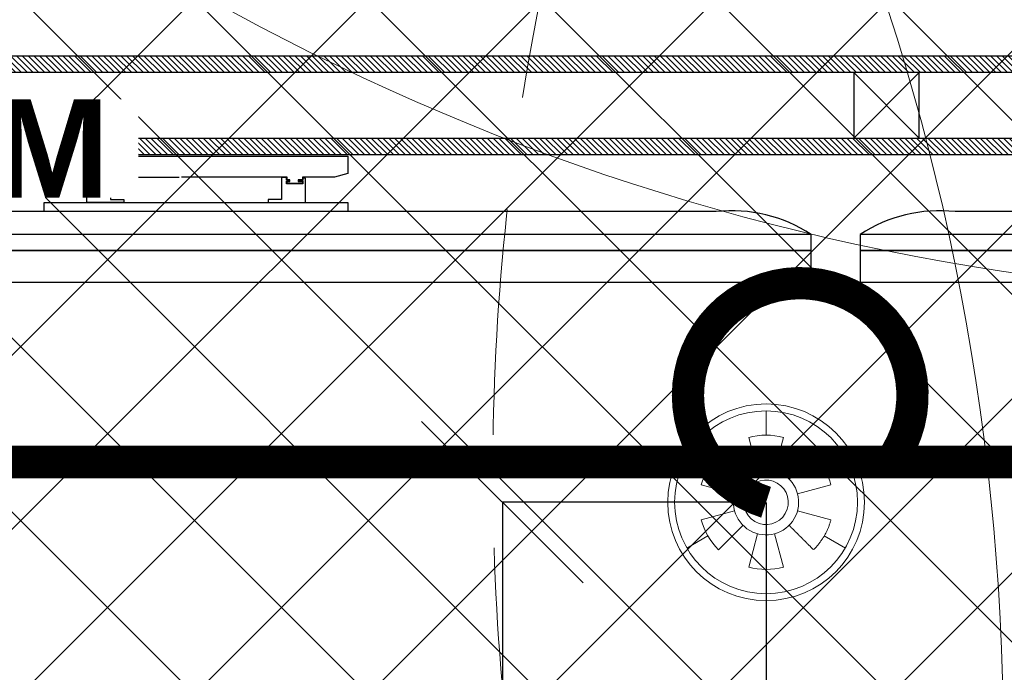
# Model space of a CAD drawing. Header units: millimetres. Extents: x -115221 to 194496, y -122556 to 375476.
# Tile 22 of 169: x 102460 to 103222, y -106546 to -106040. Entities that reach past the tile are written whole.
import ezdxf
from ezdxf import colors
from ezdxf.entities.mleader import LeaderData, LeaderLine
from ezdxf.math import Vec2, Vec3

# ---------------------------------------------------------------- set-up
doc = ezdxf.new("R2010")
doc.units = ezdxf.units.MM
doc.header["$PDMODE"] = 3
doc.header["$PDSIZE"] = -100
doc.linetypes.add('DASHED', pattern=[0.75, 0.5, -0.25])
doc.linetypes.add('DASHED2', pattern=[0.375, 0.25, -0.125])
for name, color, linetype, lineweight in [('Ceiling', 6, 'Continuous', 13), ('FA-PENDANT SPRINKLER', 210, 'Continuous', 0), ('FA-PENDANT SPRINKLER COVERAGR AREA', 6, 'Continuous', 0), ('FA-SPRINKLER TEXT', 7, 'Continuous', 0), ('FA-UPRIGHT SPRINKLER', 1, 'Continuous', 0), ('FA-UPRIGHT SPRINKLER COVERAGE AREA', 1, 'Continuous', 0), ('PENDENT SPRINKLER', 6, 'Continuous', 0), ('SPRINKLER DIM', 5, 'Continuous', 0), ('SPRINKLER FLEXIBLE PIPE', 5, 'Continuous', 0), ('SPRINKLER PIPE', 1, 'Continuous', 0)]:
    doc.layers.add(name, color=color, linetype=linetype, lineweight=lineweight)
for name, color, linetype in [('FUR R0', 8, 'Continuous'), ('WWDS CEILING', 8, 'Continuous'), ('WWDS FURNITURE LAYOUT', 8, 'Continuous')]:
    doc.layers.add(name, color=color, linetype=linetype)
doc.styles.get("Standard").update_dxf_attribs({"font": 'arial.ttf'})
doc.dimstyles.new('PLU DIM', dxfattribs={"dimtxt": 75, "dimasz": 125, "dimexe": 0.1, "dimexo": 0.1, "dimgap": 0.09, "dimtad": 0, "dimtoh": 1, "dimdec": 0, "dimzin": 0, "dimdsep": 46, "dimtxsty": 'Standard', "dimblk": 'OBLIQUE', "dimcen": 0.09, "dimclrd": 150, "dimclre": 150, "dimclrt": 1, "dimadec": 0, "dimazin": 0, "dimtfac": 1, "dimtdec": 0, "dimtofl": 0, "dimtmove": 1, "dimatfit": 3, "dimldrblk": 'OBLIQUE', "dimfxl": 1, "dimtfill": 1, "dimfrac": 1, "dimtolj": 1, "dimtzin": 0, "dimarcsym": 0})

# ---------------------------------------------------------------- blocks, each defined once
blk = doc.blocks.new('JSDJNB')
at = {"layer": 'FUR R0'}
h = blk.add_hatch(dxfattribs=at)
h.set_pattern_fill('ANSI31', color=256, angle=89.99999999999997)
h.set_pattern_definition([(134.9999999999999, (184504.0698423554, -52712.82563579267), (-0.0883883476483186, -0.0883883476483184), [])])
h.paths.add_polyline_path([(255108.0856638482, -67411.99262063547), (255108.0856638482, -67409.9926206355), (254955.7731638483, -67409.9926206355), (254955.7731638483, -67411.99262063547)], flags=16)
h.paths.add_polyline_path([(255108.5856638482, -67412.4926206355), (255108.5856638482, -67409.4926206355), (254955.2731638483, -67409.4926206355), (254955.2731638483, -67412.4926206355)])
for p, q in [((254968.6717865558, -67413.06684166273), (254968.6717865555, -67412.54308819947)), ((254968.6717865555, -67412.54308819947), (254977.9334576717, -67412.54308819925)), ((254977.9334576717, -67412.54308819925), (254977.9334576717, -67413.06684166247)), ((254989.1623401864, -67414.23097992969), (254957.4429040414, -67414.23097992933)), ((255028.1623401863, -67414.23097992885), (254996.4429040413, -67414.23097992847))]:
    blk.add_line(p, q, dxfattribs=at)
for points in [[(255108.5856638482, -67412.4926206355), (255108.5856638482, -67409.4926206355), (254955.2731638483, -67409.4926206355), (254955.2731638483, -67412.4926206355)], [(255108.0856638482, -67411.99262063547), (255108.0856638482, -67409.9926206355), (254955.7731638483, -67409.9926206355), (254955.7731638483, -67411.99262063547)], [(254995.3512888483, -67409.9926206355), (254993.3512888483, -67409.9926206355), (254993.3512888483, -67411.99262063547), (254995.3512888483, -67411.99262063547)], [(254977.9334576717, -67414.23097992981), (254968.6717865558, -67414.23097993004), (254968.6717865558, -67413.94828140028), (254977.9334576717, -67413.94828140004)], [(254992.0558688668, -67414.93185867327), (254954.5493753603, -67414.93185867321), (254954.5493753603, -67415.41411345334), (254992.0558688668, -67415.41411345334)], [(255031.0558688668, -67414.93185867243), (254993.5493753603, -67414.93185867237), (254993.5493753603, -67415.4141134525), (255031.0558688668, -67415.4141134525)], [(254954.5493753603, -67415.414113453), (254954.5493753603, -67416.37862301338), (254992.0558688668, -67416.37862301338), (254992.0558688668, -67415.41411345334)], [(254993.5493753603, -67415.41411345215), (254993.5493753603, -67416.37862301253), (255031.0558688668, -67416.37862301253), (255031.0558688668, -67415.4141134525)]]:
    blk.add_lwpolyline(points, close=True, dxfattribs=at)
for points in [[(254993.3512888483, -67409.9926206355), (254995.3512888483, -67411.99262063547)], [(254995.3512888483, -67409.9926206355), (254993.3512888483, -67411.99262063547)], [(254968.6717865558, -67413.06684166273), (254969.0846150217, -67413.17951282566), (254970.0612387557, -67413.17951282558), (254970.0612387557, -67413.26366981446), (254970.1875144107, -67413.26366981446), (254970.1875144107, -67413.31379748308), (254970.0612387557, -67413.31379748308), (254970.0612387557, -67413.37510056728), (254970.5248628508, -67413.37510056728), (254970.5248628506, -67413.31379748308), (254970.4418291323, -67413.31379748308), (254970.4418291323, -67413.26366981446), (254970.5248628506, -67413.26366981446), (254970.5248628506, -67413.17951282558), (254972.7844840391, -67413.17951282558)], [(254969.9685446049, -67413.94828140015), (254969.9685446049, -67413.21541129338), (254970.0451380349, -67413.21541129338), (254970.0451380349, -67413.27800799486), (254970.1744804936, -67413.27800799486), (254970.1744804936, -67413.29888553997), (254970.0451380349, -67413.29888553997), (254970.0451380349, -67413.38828886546), (254970.5438003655, -67413.38828886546), (254970.5438003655, -67413.30618010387), (254970.4534829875, -67413.30618010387), (254970.4534829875, -67413.27358813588), (254970.5438003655, -67413.27358813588), (254970.5438003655, -67413.19507275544), (254970.6964505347, -67413.19507275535), (254970.6964505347, -67413.86638824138), (254971.1009619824, -67413.86638824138), (254971.1009619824, -67413.94828140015), (254969.9685446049, -67413.94828140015)], [(254977.9334576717, -67413.06684166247), (254977.5206292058, -67413.17951282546), (254976.5440054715, -67413.17951282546), (254976.5440054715, -67413.26366981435), (254976.4177298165, -67413.26366981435), (254976.4177298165, -67413.31379748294), (254976.5440054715, -67413.31379748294), (254976.5440054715, -67413.3751005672), (254976.0803813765, -67413.3751005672), (254976.0803813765, -67413.31379748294), (254976.1634150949, -67413.31379748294), (254976.1634150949, -67413.26366981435), (254976.0803813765, -67413.26366981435), (254976.0803813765, -67413.17951282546), (254972.8562506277, -67413.17951282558)], [(254976.6366996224, -67413.94828140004), (254976.6366996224, -67413.21541129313), (254976.5601061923, -67413.21541129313), (254976.5601061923, -67413.27800799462), (254976.4307637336, -67413.27800799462), (254976.4307637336, -67413.29888553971), (254976.5601061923, -67413.29888553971), (254976.5601061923, -67413.38828886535), (254976.0614438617, -67413.38828886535), (254976.0614438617, -67413.3061801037), (254976.1517612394, -67413.3061801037), (254976.1517612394, -67413.27358813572), (254976.0614438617, -67413.27358813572), (254976.0614438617, -67413.19507275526), (254975.9087936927, -67413.19507275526), (254975.9087936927, -67413.86638824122), (254975.5042822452, -67413.86638824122), (254975.5042822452, -67413.94828140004), (254976.6366996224, -67413.94828140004)]]:
    blk.add_lwpolyline(points, dxfattribs=at)
for centre, radius, start, end in [((254989.644839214, -67418.5623209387), 4.358132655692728, 56.4114289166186, 96.35637997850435), ((254995.9604050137, -67418.56232093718), 4.358132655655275, 83.64362002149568, 123.5885710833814)]:
    blk.add_arc(centre, radius, start, end, dxfattribs=at)
blk = doc.blocks.new('FUR R0')
at = {"layer": 'WWDS FURNITURE LAYOUT', "color": 8, "linetype": 'Continuous', "lineweight": 0, "xscale": 25.4, "yscale": 25.4, "zscale": 25.4}
blk.add_blockref('JSDJNB', (-6482913.852569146, 1707928.976668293, 0.001706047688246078), dxfattribs=at)
blk = doc.blocks.new('A$C2c19c177')
at = {"layer": 'Ceiling', "transparency": 33554687}
h = blk.add_hatch(dxfattribs=at)
h.set_pattern_fill('ANSI37', color=8, scale=30)
h.set_pattern_definition([(45, (-1707285.601478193, -2853039.393185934), (-67.35192090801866, 67.35192090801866), []), (135, (-1707285.601478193, -2853039.393185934), (-67.35192090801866, -67.35192090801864), [])])
h.paths.add_polyline_path([(-5757.445003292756, -7518.055003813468), (-5557.446419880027, -7518.055003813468), (-5557.446419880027, -7717.302095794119), (-5757.445003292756, -7717.302095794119)], flags=16)
h.paths.add_polyline_path([(-7393.601478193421, -8339.747606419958), (-7393.601478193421, -7382.620427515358), (-7375.601478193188, -7382.620427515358), (-7375.601478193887, -6961.85213968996), (-4640.899556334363, -6961.852139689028), (-4640.899556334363, -7118.140209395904), (-2811.453739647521, -7118.140209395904), (-2811.453739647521, -6379.273628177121), (-149.9932900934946, -6379.355821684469), (-149.9932901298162, -6401.339783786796), (-3187.895877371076, -8950.442724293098), (-3610.018530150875, -8950.450897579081), (-3610.018530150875, -8339.747606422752)])
blk = doc.blocks.new('US')
at = {"layer": 'FA-UPRIGHT SPRINKLER COVERAGE AREA', "color": 1, "linetype": 'DASHED2', "ltscale": 700}
blk.add_circle((0, 0), 1828.8, dxfattribs=at)
blk = doc.blocks.new('A$C3F5C5B28')
at = {"layer": 'FA-PENDANT SPRINKLER'}
for p, q in [((2.291927e-10, 2.731287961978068), (3.883542e-10, 3.72286344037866)), ((-0.3427878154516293, 1.279301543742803), (-0.7069093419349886, 2.638221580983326)), ((0.7069093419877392, 2.638221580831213), (0.3427878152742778, 1.27930154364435)), ((-2.365364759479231, 1.365643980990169), (-3.224094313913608, 1.861431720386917)), ((-0.936513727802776, 0.9365137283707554), (-1.931312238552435, 1.931312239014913)), ((1.93131223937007, 1.931312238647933), (0.9365137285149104, 0.9365137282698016)), ((2.365364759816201, 1.365643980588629), (3.224094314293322, 1.86143171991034)), ((-1.279301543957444, 0.3427878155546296), (-2.638221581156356, 0.7069093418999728)), ((2.638221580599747, 0.7069093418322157), (1.279301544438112, 0.3427878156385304)), ((-1.279301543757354, -0.3427878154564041), (-2.638221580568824, -0.706909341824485)), ((2.638221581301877, -0.7069093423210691), (1.279301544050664, -0.3427878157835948)), ((-0.9365137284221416, -0.9365137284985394), (-1.931312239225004, -1.931312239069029)), ((-2.365364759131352, -1.365643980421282), (-3.224094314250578, -1.86143171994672)), ((-0.3427878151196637, -1.27930154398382), (-0.7069093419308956, -2.63822158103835)), ((0.7069093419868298, -2.638221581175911), (0.3427878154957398, -1.27930154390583)), ((2.365364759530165, -1.365643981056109), (3.224094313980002, -1.861431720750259)), ((2.264642e-10, -2.731287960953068), (3.919922e-10, -3.72286344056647))]:
    blk.add_line(p, q, dxfattribs=at)
at = {"layer": 'FA-PENDANT SPRINKLER', "ltscale": 50}
for radius in [4, 3.716527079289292]:
    blk.add_circle((0, 0), radius, dxfattribs=at)
at = {"layer": 'FA-PENDANT SPRINKLER', "extrusion": (0, 0, -1)}
for major_axis, ratio, start_param, end_param in [((-2.365364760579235, 1.365643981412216), 0.9999999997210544, 0.7853981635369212, 1.308996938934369), ((-2.3653647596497, 1.365643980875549), 0.9999999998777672, 6.021385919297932, 6.544984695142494), ((-2.365364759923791, 1.365643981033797), 0.9999999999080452, 1.83259571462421, 2.356194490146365), ((-0.7823440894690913, 0.4516865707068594), 0.9999999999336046, 1.570796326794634, 7.853981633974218), ((1.365643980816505, 2.365364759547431), 0.9999999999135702, 3.403392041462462, 3.926990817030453), ((1.36564398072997, 2.365364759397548), 0.9999999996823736, 2.356194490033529, 2.879793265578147)]:
    blk.add_ellipse((0, 0), major_axis=major_axis, ratio=ratio, start_param=start_param, end_param=end_param, dxfattribs=at)
at = {"layer": 'FA-PENDANT SPRINKLER', "extrusion": (0, 0, -0.9999999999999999)}
blk.add_ellipse((0, 0), major_axis=(-1.146990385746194, 0.6622152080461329), ratio=0.9999999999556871, start_param=1.570796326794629, end_param=7.853981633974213, dxfattribs=at)
at = {"layer": 'FA-PENDANT SPRINKLER'}
blk.add_rational_spline([(2.638221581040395, -0.7069093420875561), (2.448805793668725, -1.413818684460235), (1.931312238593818, -1.931312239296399), (1.433912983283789, -1.433912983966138), (0.9365137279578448, -0.9365137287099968)], [1, 0.9659258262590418, 1, 1, 1], degree=2, knots=[0, 0, 0, 0.5235987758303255, 0.5235987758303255, 1.523598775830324, 1.523598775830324, 1.523598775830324], dxfattribs=at)
blk = doc.blocks.new('pen')
at = {"layer": 'FA-PENDANT SPRINKLER', "xscale": 0.75, "yscale": 0.75, "zscale": 0.75}
blk.add_blockref('A$C3F5C5B28', (45602.32606005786, -38877.24894775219), dxfattribs=at)
blk = doc.blocks.new('PENDENT SPRINKLER BELOW')
at = {"layer": 'FA-PENDANT SPRINKLER COVERAGR AREA', "color": 6, "ltscale": 22}
blk.add_circle((0, 3.638e-12), 72, dxfattribs=at)
at = {"layer": 'FA-PENDANT SPRINKLER'}
blk.add_blockref('pen', (-45602.32606005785, 38877.24894775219), dxfattribs=at)
blk = doc.blocks.new('_Oblique')
at = {"color": 0, "linetype": 'ByBlock', "lineweight": -2}
blk.add_line((-0.5, -0.5), (0.5, 0.5), dxfattribs=at)
blk = doc.blocks.new('*D514')
at = {"layer": 'Defpoints', "color": 0, "transparency": 16777216}
for p in [(103037.8609769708, -106413.8462323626), (101392.6565923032, -106598.109856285), (103037.8609769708, -106863.1031615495)]:
    blk.add_point(p, dxfattribs=at)
at = {"layer": 'SPRINKLER DIM', "color": 150, "lineweight": -2, "transparency": 16777216}
for p, q in [((103037.8609769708, -106413.9462323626), (103037.8609769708, -106863.2031615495)), ((101392.6565923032, -106598.209856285), (101392.6565923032, -106863.2031615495)), ((101392.6565923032, -106863.1031615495), (102106.4290165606, -106863.1031615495)), ((103037.8609769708, -106863.1031615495), (102324.0885527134, -106863.1031615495))]:
    blk.add_line(p, q, dxfattribs=at)
at = {"layer": 'SPRINKLER DIM', "color": 150, "lineweight": -2, "transparency": 16777216, "xscale": 125, "yscale": 125, "zscale": 125, "rotation": 180}
blk.add_blockref('_Oblique', (101392.6565923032, -106863.1031615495), dxfattribs=at)
at = {"layer": 'SPRINKLER DIM', "color": 150, "lineweight": -2, "transparency": 16777216, "xscale": 125, "yscale": 125, "zscale": 125}
blk.add_blockref('_Oblique', (103037.8609769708, -106863.1031615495), dxfattribs=at)
at = {"layer": 'SPRINKLER DIM', "color": 1, "transparency": 16777216, "insert": (102215.258784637, -106863.1031615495), "char_height": 75, "attachment_point": 5, "bg_fill": 3, "box_fill_scale": 1.1, "bg_fill_color": 256, "bg_fill_true_color": 13158600, "bg_fill_transparency": 0}
blk.add_mtext('\\A1;1645', dxfattribs=at)
blk = doc.blocks.new('*D515')
at = {"layer": 'Defpoints', "color": 0, "transparency": 16777216}
for p in [(104655.0715657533, -106390.4687798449), (103037.8609769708, -106413.8462323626), (104655.0715657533, -106863.1031615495)]:
    blk.add_point(p, dxfattribs=at)
at = {"layer": 'SPRINKLER DIM', "color": 150, "lineweight": -2, "transparency": 16777216}
for p, q in [((104655.0715657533, -106390.5687798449), (104655.0715657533, -106863.2031615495)), ((103037.8609769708, -106413.9462323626), (103037.8609769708, -106863.2031615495)), ((103037.8609769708, -106863.1031615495), (103737.9178811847, -106863.1031615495)), ((104655.0715657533, -106863.1031615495), (103955.0146615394, -106863.1031615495))]:
    blk.add_line(p, q, dxfattribs=at)
at = {"layer": 'SPRINKLER DIM', "color": 150, "lineweight": -2, "transparency": 16777216, "xscale": 125, "yscale": 125, "zscale": 125, "rotation": 180}
blk.add_blockref('_Oblique', (103037.8609769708, -106863.1031615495), dxfattribs=at)
at = {"layer": 'SPRINKLER DIM', "color": 150, "lineweight": -2, "transparency": 16777216, "xscale": 125, "yscale": 125, "zscale": 125}
blk.add_blockref('_Oblique', (104655.0715657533, -106863.1031615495), dxfattribs=at)
at = {"layer": 'SPRINKLER DIM', "color": 1, "transparency": 16777216, "insert": (103846.466271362, -106863.1031615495), "char_height": 75, "attachment_point": 5, "bg_fill": 3, "box_fill_scale": 1.1, "bg_fill_color": 256, "bg_fill_true_color": 13158600, "bg_fill_transparency": 0}
blk.add_mtext('\\A1;1617', dxfattribs=at)
blk = doc.blocks.new('*D517')
at = {"layer": 'Defpoints', "color": 0, "transparency": 16777216}
for p in [(103037.8609769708, -106413.8462323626), (102473.439467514, -107696.7217477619), (102833.666634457, -107696.7217477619)]:
    blk.add_point(p, dxfattribs=at)
at = {"layer": 'SPRINKLER DIM', "color": 150, "lineweight": -2, "transparency": 16777216}
for p, q in [((103037.7609769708, -106413.8462323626), (102833.566634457, -106413.8462323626)), ((102833.666634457, -106413.8462323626), (102833.666634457, -106946.7355998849)), ((102833.666634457, -107696.7217477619), (102833.666634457, -107163.8323802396)), ((102473.539467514, -107696.7217477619), (102833.766634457, -107696.7217477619))]:
    blk.add_line(p, q, dxfattribs=at)
at = {"layer": 'SPRINKLER DIM', "color": 150, "lineweight": -2, "transparency": 16777216, "xscale": 125, "yscale": 125, "zscale": 125}
for p, rotation in [((102833.666634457, -106413.8462323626), 90), ((102833.666634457, -107696.7217477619), 270)]:
    blk.add_blockref('_Oblique', p, dxfattribs=dict(at, rotation=rotation))
at = {"layer": 'SPRINKLER DIM', "color": 1, "transparency": 16777216, "insert": (102833.6666344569, -107055.2839900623), "char_height": 75, "attachment_point": 5, "rotation": 90, "bg_fill": 3, "box_fill_scale": 1.1, "bg_fill_color": 256, "bg_fill_true_color": 13158600, "bg_fill_transparency": 0}
blk.add_mtext('\\A1;1283', dxfattribs=at)

msp = doc.modelspace()

# ---------------------------------------------------------------- linework, layer by layer
at = {"layer": 'SPRINKLER FLEXIBLE PIPE', "color": 5, "linetype": 'DASHED', "ltscale": 100, "const_width": 25}
msp.add_lwpolyline([(103134.2844960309, -106382.6028217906, 3.109044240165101), (103037.8609769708, -106413.8462323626)], format="xyb", dxfattribs=at)
at = {"layer": 'SPRINKLER PIPE', "const_width": 25.4}
msp.add_lwpolyline([(101573.2734517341, -103409.9897965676), (101573.2734517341, -106382.6028217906), (105449.3283654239, -106382.6028217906)], dxfattribs=at)

# ---------------------------------------------------------------- block references
at = {"layer": 'FA-UPRIGHT SPRINKLER'}
for p in [(101573.2734517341, -106225.6088251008), (104655.0715657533, -106390.4687798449)]:
    msp.add_blockref('US', p, dxfattribs=at)
at = {"layer": 'PENDENT SPRINKLER', "color": 4, "xscale": 25.4, "yscale": 25.4, "zscale": 25.4}
for p in [(103498.7765238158, -104427.1697135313), (103037.8609769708, -106413.8462323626), (101392.6565923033, -106598.109856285)]:
    msp.add_blockref('PENDENT SPRINKLER BELOW', p, dxfattribs=at)
at = {"layer": 'WWDS CEILING'}
msp.add_blockref('A$C2c19c177', (109388.4579976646, -98746.27507152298), dxfattribs=at)
at = {"layer": 'WWDS FURNITURE LAYOUT'}
msp.add_blockref('FUR R0', (109188.4395991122, -101796.1994934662), dxfattribs=at)

# ---------------------------------------------------------------- next in the draw order: dimensions: what is measured, and where the dimension line sits
at = {"layer": 'SPRINKLER DIM'}
dim = msp.add_linear_dim(base=(103037.8609769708, -106863.1031615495), p1=(101392.6565923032, -106598.109856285), p2=(103037.8609769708, -106413.8462323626), dimstyle='PLU DIM', dxfattribs=at)
dim.commit()
dim.dimension.update_dxf_attribs({"geometry": '*D514', "text_midpoint": (102215.258784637, -106863.1031615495)})

# ---------------------------------------------------------------- next in the draw order: leaders
at = {"layer": 'FA-SPRINKLER TEXT'}
ml = msp.add_multileader_mtext('Standard', dxfattribs=at)
ml.set_content('{\\fArial|b1|i0|c0|p34;\\C1;%%C32MM}', color=256)
ml.set_leader_properties(color=7)
ml.build(insert=Vec2(0, 0))
ml.multileader.update_dxf_attribs({"dogleg_length": 21.19288353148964, "arrow_head_size": 101.6})
ctx = ml.context
ctx.base_point, ctx.char_height, ctx.arrow_head_size, ctx.landing_gap_size, ctx.plane_origin = Vec3(102148.6458407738, -106142.0233235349, 0.08218033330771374), 76.19999999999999, 101.6, 2.286, Vec3(103231.5448526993, -106034.7216857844, 0.08218033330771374)
notes = []
notes.append((ctx, [(0, (1, 1, 0), (102066.4518798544, -106142.0233235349, 0.08218033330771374), (1, 0), 82.19396091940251, [(0, [(102066.4725418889, -106382.6028217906, 0.08218033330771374)], 0, [])])]))
ctx.mtext.insert, ctx.mtext.width, ctx.mtext.flow_direction = Vec3(102150.9318407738, -106101.7922184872, 0.08218033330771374), 400.8379890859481, 5
ctx.mtext.has_bg_fill, ctx.mtext.bg_color, ctx.mtext.bg_scale_factor, ctx.mtext.bg_transparency, ctx.mtext.use_window_bg_color = 1, -1073741824, 1, 0, 1
for ctx, leaders in notes:
    for number, flags, end, landing, length, lines in leaders:
        leader = LeaderData()
        leader.index, (leader.has_last_leader_line, leader.has_dogleg_vector, leader.attachment_direction) = number, flags
        leader.last_leader_point, leader.dogleg_vector, leader.dogleg_length = Vec3(end), Vec3(landing), length
        for number, points, colour, breaks in lines:
            line = LeaderLine()
            line.index, line.vertices, line.color, line.breaks = number, Vec3.list(points), colors.encode_raw_color(colour), breaks
            leader.lines.append(line)
        ctx.leaders.append(leader)

# ---------------------------------------------------------------- next in the draw order: dimensions: what is measured, and where the dimension line sits
at = {"layer": 'SPRINKLER DIM'}
dim = msp.add_linear_dim(base=(104655.0715657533, -106863.1031615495), p1=(103037.8609769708, -106413.8462323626), p2=(104655.0715657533, -106390.4687798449), dimstyle='PLU DIM', dxfattribs=at)
dim.commit()
dim.dimension.update_dxf_attribs({"geometry": '*D515', "text_midpoint": (103846.466271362, -106863.1031615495)})

# ---------------------------------------------------------------- next in the draw order: dimensions: what is measured, and where the dimension line sits
dim = msp.add_linear_dim(base=(102833.666634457, -107696.7217477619), p1=(103037.8609769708, -106413.8462323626), p2=(102473.4394675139, -107696.7217477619), angle=90, dimstyle='PLU DIM', dxfattribs=at)
dim.commit()
dim.dimension.update_dxf_attribs({"geometry": '*D517', "text_midpoint": (102833.6666344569, -107055.2839900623)})

doc.saveas('drawing.dxf')
